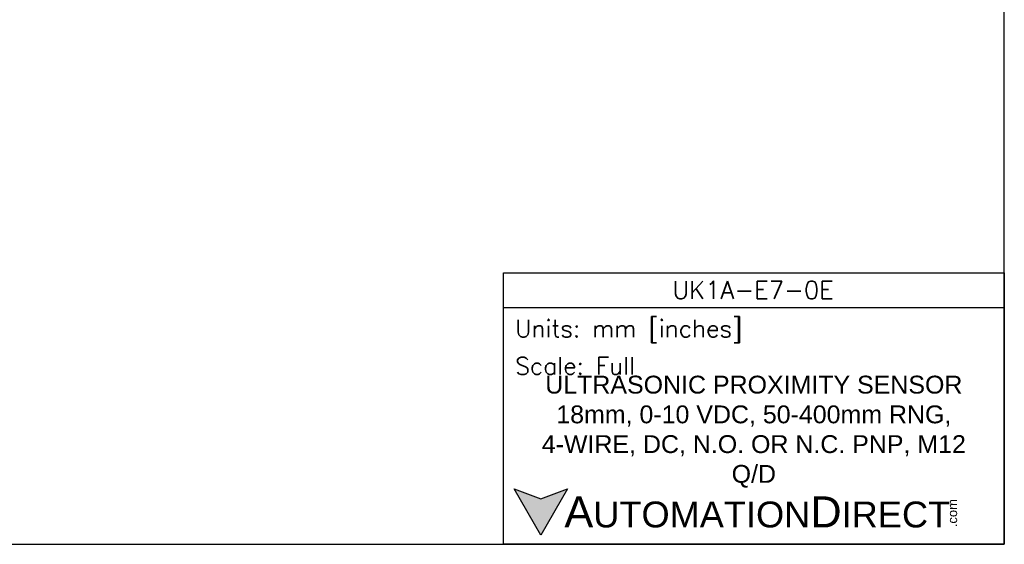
# Model space of a CAD drawing. Header units: inches. Extents: x 0 to 279, y 0 to 216.
# Tile 2 of 8: x 100 to 279, y 0 to 95. Entities that reach past the tile are written whole.
import ezdxf

# ---------------------------------------------------------------- set-up
doc = ezdxf.new("R2010")
doc.units = ezdxf.units.IN
doc.header["$LTSCALE"] = 10
doc.header["$MEASUREMENT"] = 0
doc.layers.add('Text', color=140, linetype='Continuous')
doc.styles.add('\\M+2ABAC\\M+2A6A11', font='txt')
doc.styles.add('ROMANS', font='romans.shx')

msp = doc.modelspace()

# ---------------------------------------------------------------- hatches: boundary and pattern name
at = {"layer": 'Text'}
msp.add_hatch(color=256, dxfattribs=at).paths.add_polyline_path([(199.93, 10.07), (195.08, 8.31), (190.23, 10.07), (195.08, 1.67)])

# ---------------------------------------------------------------- linework, layer by layer
at = {"layer": 'Defpoints'}
msp.add_lwpolyline([(279.4, 215.9), (0, 215.9), (0, 0), (279.4, 0)], close=True, dxfattribs=at)
at = {"layer": 'Text'}
msp.add_line((188.28, 43.12), (279.4, 43.12), dxfattribs=at)
for points in [[(188.28, 0), (188.28, 49.4), (279.4, 49.4), (279.4, 0)], [(199.93, 10.07), (195.08, 1.67), (190.23, 10.07), (195.08, 8.31)]]:
    msp.add_lwpolyline(points, close=True, dxfattribs=at)

# ---------------------------------------------------------------- texts
at = {"layer": 'Text', "linetype": 'Continuous', "insert": (233.7, 46.3), "char_height": 3.248, "width": 61.1425, "attachment_point": 5, "style": 'ROMANS'}
msp.add_mtext('UK1A-E7-0E', dxfattribs=at)
at = {"layer": 'Text', "attachment_point": 4}
for s, insert, char_height, width, style in [(' Units: mm [inches]', (188.28, 38.75), 3.1404, 91.118, 'ROMANS'), (' Scale: Full', (188.28, 32.47), 3.1404, 91.118, 'ROMANS'), ('{\\fArial|b0|i0|c0|p34;     \\H1.2x;A\\H0.8333x;UTOMATION\\H1.2x;D\\H0.8333x;IRECT}', (190.23, 5.87), 4.7106, 79.7962, '\\M+2ABAC\\M+2A6A11')]:
    msp.add_mtext(s, dxfattribs=dict(at, insert=insert, char_height=char_height, width=width, style=style))
at = {"layer": 'Text', "linetype": 'Continuous', "insert": (233.84, 20.5), "char_height": 3.2482, "width": 86.1018, "attachment_point": 5}
msp.add_mtext('{\\fArial|b0|i0|c0|p34;ULTRASONIC PROXIMITY SENSOR\\P18mm, 0-10 VDC, 50-400mm RNG, 4-WIRE, DC, N.O. OR N.C. PNP, M12 Q/D}', dxfattribs=at)
at = {"layer": 'Text', "insert": (269.12, 3.11), "char_height": 1.6958, "width": 5.0253, "attachment_point": 1, "rotation": 90, "style": '\\M+2ABAC\\M+2A6A11'}
msp.add_mtext('{\\fArial|b0|i0|c0|p34;.com}', dxfattribs=at)

doc.saveas('drawing.dxf')
